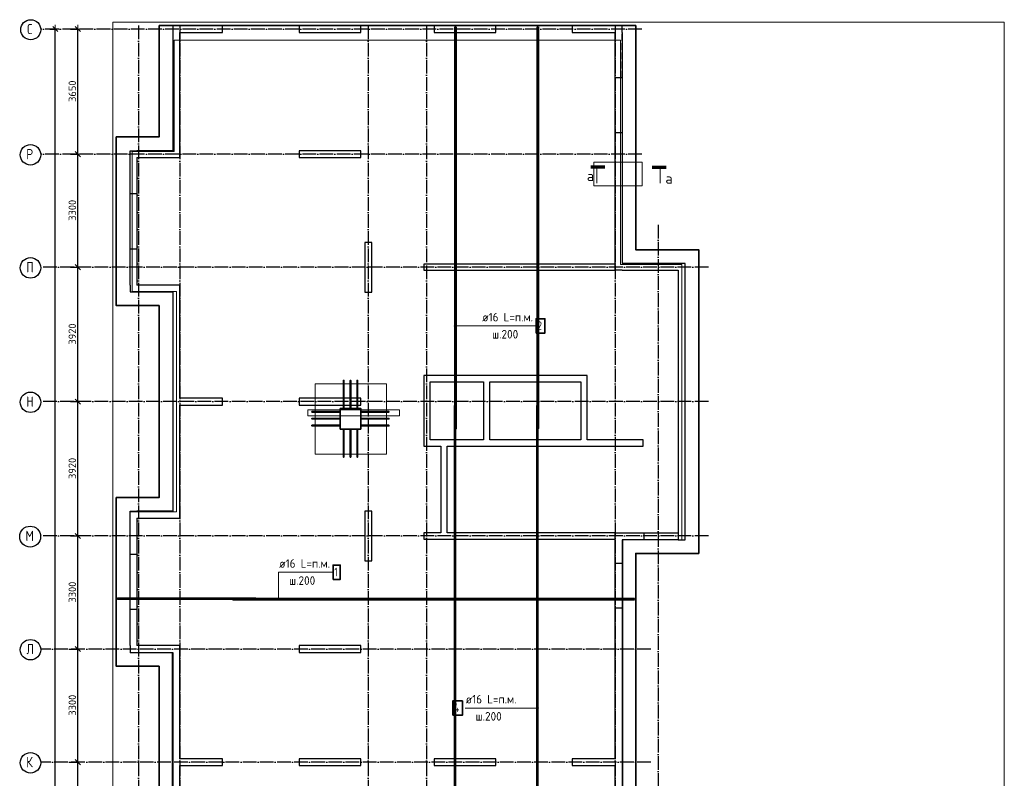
# Model space of a CAD drawing. Header units: millimetres. Extents: x -3483 to 105345, y -283423 to 72284.
# Tile 84 of 155: x 36532 to 65250, y 24628 to 46763. Entities that reach past the tile are written whole.
import ezdxf

# ---------------------------------------------------------------- set-up
doc = ezdxf.new("R2010")
doc.units = ezdxf.units.MM
doc.header["$PDMODE"] = 65
for name, pattern in [('______11', [500, 400, -50, 0, -50]), ('______2', [270, 200, -70]), ('______5', [1100, 800, -100, 100, -100])]:
    doc.linetypes.add(name, pattern=pattern)
for name, color, linetype, lineweight in [('Standard', 7, 'Continuous', 25), ('Арм.стержн. Арматура края', 96, 'Continuous', 35), ('Колонна (1)', 7, 'Continuous', 35), ('Колонна (2)', 7, 'Continuous', 35), ('Размерная линия_ общее', 7, 'Continuous', 13), ('Стена_ общее', 7, 'Continuous', 35), ('Фундамент_ общее', 7, 'Continuous', 35)]:
    doc.layers.add(name, color=color, linetype=linetype, lineweight=lineweight)
for name, color, linetype, lineweight, true_color in [('Арм.стержн.верхн.зоны У', 7, 'Continuous', 35, 0xecec00), ('Арм.стержн.верхн.зоны Х', 7, 'Continuous', 35, 0x0000c6), ('Арм.стержн.ниж.зоны У', 7, 'Continuous', 35, 0x00b300), ('Арм.стержн.ниж.зоны Х', 7, 'Continuous', 35, 0xc600c6), ('Осевая линия_ общее', 7, '______5', 13, 0xa0a0a0)]:
    doc.layers.add(name, color=color, linetype=linetype, lineweight=lineweight, true_color=true_color)
doc.styles.add('ISOCPEUR', font='ISOCPEUR')
doc.dimstyles.new('DIMSTYLE_4', dxfattribs={"dimtxt": 220, "dimasz": 250, "dimexe": 0, "dimexo": 0, "dimgap": 110, "dimtad": 2, "dimdec": 0, "dimrnd": 5, "dimzin": 12, "dimdsep": 46, "dimtxsty": 'ISOCPEUR', "dimblk1": 'ALL_ML_STRICH', "dimblk2": 'ALL_ML_STRICH', "dimsah": 1, "dimcen": 0, "dimclrd": 7, "dimclre": 256, "dimclrt": 7, "dimadec": 0, "dimazin": 0, "dimtfac": 1, "dimtdec": 0, "dimtix": 1, "dimtmove": 2, "dimatfit": 3, "dimfxl": 0, "dimtzin": 0, "dimlwd": 0, "dimlwe": -3, "dimarcsym": 0})

# ---------------------------------------------------------------- blocks, each defined once
blk = doc.blocks.new('СЛОЖНЫЙ_ОБЪЕКТ_1')
at = {"layer": 'Колонна (1)', "color": 9, "lineweight": -3, "true_color": 0xc7c7c7, "transparency": 33554687}
for p, q in [((44680, 46590), (44680, 46390)), ((46480, 46590), (44680, 46590)), ((46480, 46390), (46480, 46590)), ((48620, 46590), (48620, 46390)), ((50420, 46590), (48620, 46590)), ((50420, 46390), (50420, 46590)), ((44680, 46390), (46480, 46390)), ((48620, 46390), (50420, 46390)), ((44680, 42940), (44680, 42740)), ((46480, 42940), (44680, 42940)), ((46480, 42740), (46480, 42940)), ((44680, 42740), (46480, 42740)), ((44680, 35720), (44680, 35520)), ((46480, 35720), (44680, 35720)), ((46480, 35520), (46480, 35720)), ((44680, 35520), (46480, 35520)), ((44680, 28500), (44680, 28300)), ((46480, 28500), (44680, 28500)), ((46480, 28300), (46480, 28500)), ((44680, 28300), (46480, 28300)), ((44680, 25200), (44680, 25000)), ((46480, 25200), (44680, 25200)), ((44680, 25000), (46480, 25000)), ((46480, 25000), (46480, 25200)), ((48620, 25200), (48620, 25000)), ((50420, 25200), (48620, 25200)), ((48620, 25000), (50420, 25000)), ((50420, 25000), (50420, 25200)), ((45000, 21900), (45000, 21700)), ((46800, 21900), (45000, 21900)), ((46800, 21700), (46800, 21900)), ((45000, 21700), (46800, 21700)), ((45000, 15300), (45000, 15100)), ((46800, 15300), (45000, 15300)), ((46800, 15100), (46800, 15300)), ((45000, 15100), (46800, 15100)), ((48055, 13238), (46782, 11965)), ((48196, 13097), (48055, 13238)), ((46923, 11824), (48196, 13097)), ((46782, 11965), (46923, 11824)), ((64950, 10420), (64950, 8620)), ((65150, 10420), (64950, 10420)), ((65150, 8620), (65150, 10420)), ((64950, 8620), (65150, 8620)), ((53026, 8267), (51753, 6994)), ((51894, 6853), (53167, 8126)), ((53167, 8126), (53026, 8267)), ((51753, 6994), (51894, 6853)), ((55050, 6800), (55050, 5000)), ((55250, 6800), (55050, 6800)), ((55250, 5000), (55250, 6800)), ((61650, 6800), (61650, 5000)), ((61850, 6800), (61650, 6800)), ((61850, 5000), (61850, 6800)), ((64950, 6480), (64950, 4680)), ((65150, 6480), (64950, 6480)), ((65150, 4680), (65150, 6480)), ((55050, 5000), (55250, 5000)), ((61650, 5000), (61850, 5000)), ((64950, 4680), (65150, 4680))]:
    blk.add_line(p, q, dxfattribs=at)
at = {"layer": 'Колонна (2)', "color": 9, "lineweight": -3, "true_color": 0xc7c7c7, "transparency": 33554687}
for p, q in [((46600, 40265), (46600, 38815)), ((46800, 40265), (46600, 40265)), ((46800, 38815), (46800, 40265)), ((46600, 38815), (46800, 38815)), ((46600, 32425), (46600, 30975)), ((46800, 32425), (46600, 32425)), ((46800, 30975), (46800, 32425)), ((46600, 30975), (46800, 30975)), ((43870, 18600), (43870, 18400)), ((45320, 18600), (43870, 18600)), ((43870, 18400), (45320, 18400)), ((45320, 18400), (45320, 18600)), ((48300, 18600), (48300, 17150)), ((48500, 18600), (48300, 18600)), ((48500, 17150), (48500, 18600)), ((48300, 17150), (48500, 17150)), ((49836, 11739), (49695, 11598)), ((49695, 11598), (50720, 10572)), ((50862, 10714), (49836, 11739)), ((50720, 10572), (50862, 10714)), ((57100, 8500), (57100, 8300)), ((58550, 8500), (57100, 8500)), ((58550, 8300), (58550, 8500)), ((57100, 8300), (58550, 8300)), ((58350, 5300), (58350, 3850)), ((58550, 5300), (58350, 5300)), ((58550, 3850), (58550, 5300)), ((58350, 3850), (58550, 3850))]:
    blk.add_line(p, q, dxfattribs=at)
at = {"layer": 'Стена_ общее', "color": 9, "linetype": 'Continuous', "lineweight": -3, "true_color": 0xc7c7c7, "transparency": 33554687}
for p, q in [((41000, 46590), (41000, 42940)), ((41200, 46590), (41000, 46590)), ((42450, 46590), (41200, 46590)), ((42450, 46390), (42450, 46590)), ((52650, 46590), (52650, 46390)), ((54100, 46590), (52650, 46590)), ((54100, 46390), (54100, 46590)), ((41200, 42940), (41200, 46390)), ((41200, 46390), (42450, 46390)), ((52650, 46390), (53900, 46390)), ((53900, 39630), (53900, 46390)), ((54100, 46390), (54100, 39650)), ((39750, 39020), (39750, 42940)), ((39750, 42940), (39950, 42940)), ((41000, 42940), (39950, 42940)), ((41200, 42740), (41200, 42940)), ((39950, 42740), (41200, 42740)), ((39950, 42740), (39950, 39020)), ((55940, 39650), (54100, 39650)), ((55940, 39450), (55940, 39650)), ((48320, 39630), (48320, 39450)), ((53900, 39630), (48320, 39630)), ((48320, 39450), (53900, 39450)), ((53900, 39450), (53900, 39630)), ((54100, 39450), (53900, 39450)), ((54100, 39450), (55740, 39450)), ((55740, 39450), (55740, 31790)), ((55940, 31590), (55940, 39450)), ((39750, 39020), (39750, 38820)), ((39750, 38820), (41000, 38820)), ((41000, 39020), (39950, 39020)), ((41200, 39020), (41000, 39020)), ((41000, 38820), (41000, 32420)), ((41200, 35720), (41200, 39020)), ((48320, 36380), (48320, 34500)), ((48500, 36380), (48320, 36380)), ((50060, 36380), (48500, 36380)), ((48500, 34500), (48500, 36200)), ((48500, 36200), (50060, 36200)), ((50240, 36380), (50060, 36380)), ((50060, 36200), (50060, 34500)), ((52900, 36380), (50240, 36380)), ((50240, 34500), (50240, 36200)), ((50240, 36200), (52900, 36200)), ((53080, 36380), (52900, 36380)), ((52900, 36200), (52900, 34500)), ((53080, 34500), (53080, 36380)), ((42450, 35720), (41200, 35720)), ((42450, 35520), (42450, 35720)), ((41200, 35520), (42450, 35520)), ((41200, 32420), (41200, 35520)), ((48320, 34500), (48320, 34320)), ((50060, 34500), (48500, 34500)), ((52900, 34500), (50240, 34500)), ((54720, 34500), (53080, 34500)), ((54720, 34320), (54720, 34500)), ((48320, 34320), (48820, 34320)), ((48820, 34320), (48820, 31790)), ((49000, 31790), (49000, 34320)), ((49000, 34320), (50060, 34320)), ((50060, 34320), (52900, 34320)), ((52900, 34320), (53080, 34320)), ((53080, 34320), (54720, 34320)), ((39750, 28500), (39750, 32420)), ((39750, 32420), (39950, 32420)), ((41000, 32420), (39950, 32420)), ((39950, 32220), (39950, 28500)), ((39950, 32220), (41200, 32220)), ((41200, 32220), (41200, 32420)), ((48320, 31790), (48320, 31610)), ((48820, 31790), (48320, 31790)), ((48320, 31610), (53900, 31610)), ((53900, 31790), (49000, 31790)), ((53900, 31790), (55740, 31790)), ((53900, 31610), (53900, 31790)), ((53900, 31590), (53900, 31610)), ((53900, 25200), (53900, 31590)), ((54100, 31590), (54100, 21886)), ((55740, 31590), (54100, 31590)), ((55740, 31590), (55940, 31590)), ((39750, 28500), (39750, 28300)), ((41000, 28500), (39950, 28500)), ((41200, 28500), (41000, 28500)), ((41200, 25200), (41200, 28500)), ((39750, 28300), (41000, 28300)), ((41000, 28300), (41000, 21900)), ((42450, 25200), (41200, 25200)), ((41200, 25000), (42450, 25000)), ((41200, 21900), (41200, 25000)), ((42450, 25000), (42450, 25200)), ((52650, 25200), (52650, 25000)), ((53900, 25200), (52650, 25200)), ((52650, 25000), (53900, 25000)), ((53900, 21900), (53900, 25000)), ((39750, 18600), (39750, 21900)), ((39750, 21900), (39950, 21900)), ((41000, 21900), (39950, 21900)), ((41200, 21700), (41200, 21900)), ((52650, 21900), (52650, 21700)), ((53900, 21900), (52650, 21900)), ((55394, 20592), (54100, 21886)), ((56695, 21893), (55394, 20592)), ((56837, 21752), (56695, 21893)), ((39950, 21700), (39950, 18600)), ((39950, 21700), (41200, 21700)), ((52650, 21700), (54004, 21700)), ((54004, 21700), (55267, 20436)), ((55536, 20451), (56695, 21610)), ((56695, 21610), (59559, 18746)), ((61751, 16837), (56837, 21752)), ((55267, 20436), (49511, 14681)), ((55394, 20309), (55267, 20436)), ((55394, 20309), (55536, 20451)), ((49639, 14553), (55394, 20309)), ((55868, 15055), (59559, 18746)), ((59559, 18746), (59686, 18619)), ((39750, 18600), (39750, 18400)), ((39750, 18400), (41000, 18400)), ((41000, 18600), (39950, 18600)), ((41200, 18600), (41000, 18600)), ((41000, 18400), (41000, 12240)), ((41200, 15300), (41200, 18600)), ((59686, 18619), (55995, 14928)), ((59686, 18619), (61468, 16837)), ((60309, 15678), (61468, 16837)), ((61610, 16696), (60450, 15536)), ((61610, 16696), (61751, 16837)), ((54539, 16385), (54411, 16257)), ((55868, 15055), (54539, 16385)), ((54411, 16257), (53308, 15154)), ((53436, 15027), (54539, 16130)), ((54539, 16130), (55741, 14928)), ((55776, 11145), (60167, 15536)), ((60309, 15678), (60167, 15536)), ((60167, 15536), (60295, 15409)), ((61886, 14100), (60450, 15536)), ((42450, 15300), (41200, 15300)), ((42450, 15100), (42450, 15300)), ((60295, 15409), (54539, 9653)), ((60295, 15409), (61650, 14054)), ((41200, 15100), (42450, 15100)), ((41200, 12240), (41200, 15100)), ((53181, 15027), (51300, 13146)), ((53308, 15154), (53181, 15027)), ((54638, 13825), (53436, 15027)), ((49511, 14681), (49639, 14553)), ((51427, 13019), (53308, 14900)), ((53308, 14900), (54510, 13698)), ((55741, 14928), (54638, 13825)), ((54638, 13570), (55868, 14801)), ((55868, 14801), (55995, 14928)), ((65150, 14100), (61886, 14100)), ((65150, 13900), (65150, 14100)), ((61650, 14054), (61650, 12650)), ((61850, 12650), (61850, 13900)), ((61850, 13900), (64950, 13900)), ((64950, 13900), (64950, 12650)), ((65150, 12650), (65150, 13900)), ((54510, 13698), (52630, 11817)), ((53994, 12927), (54638, 13570)), ((51300, 13146), (51173, 13019)), ((51173, 13019), (52502, 11690)), ((52630, 11817), (51427, 13019)), ((55776, 11145), (53994, 12927)), ((52630, 11562), (53867, 12800)), ((53867, 12800), (55649, 11018)), ((61650, 12650), (61850, 12650)), ((64950, 12650), (65150, 12650)), ((39750, 12240), (39750, 10286)), ((39950, 12240), (39750, 12240)), ((41000, 12240), (39950, 12240)), ((41200, 12040), (41200, 12240)), ((39950, 10368), (39950, 12040)), ((39950, 12040), (41200, 12040)), ((52502, 11690), (52630, 11562)), ((54411, 9780), (55649, 11018)), ((39950, 10368), (42567, 7751)), ((42426, 7610), (39750, 10286)), ((54539, 9653), (54411, 9780)), ((43310, 8493), (43451, 8635)), ((43451, 8635), (48422, 3664)), ((43310, 8493), (42567, 7751)), ((42567, 7468), (43451, 8352)), ((48281, 3522), (43451, 8352)), ((42426, 7610), (42567, 7468)), ((48281, 3522), (47538, 2780)), ((47680, 2639), (48564, 3522)), ((48564, 3522), (48422, 3664)), ((47397, 2639), (47538, 2780)), ((50286, -250), (47397, 2639)), ((47680, 2639), (50368, -50)), ((55050, 2450), (55050, 1200)), ((55250, 2450), (55050, 2450)), ((55250, 1200), (55250, 2450)), ((64950, 2450), (64950, 1200)), ((65150, 2450), (64950, 2450)), ((65150, 1000), (65150, 2450)), ((51990, 1200), (51990, 1000)), ((55050, 1200), (51990, 1200)), ((58350, 1200), (55250, 1200)), ((58550, 1200), (58350, 1200)), ((58550, -50), (58550, 1200)), ((61650, 1200), (61650, 1000)), ((64950, 1200), (61650, 1200)), ((51990, 1000), (51990, -50)), ((52190, 1000), (58350, 1000)), ((52190, -250), (52190, 1000)), ((58350, 1000), (58350, -50)), ((61650, 1000), (61650, -50)), ((61850, -250), (61850, 1000)), ((61850, 1000), (64950, 1000)), ((64950, 1000), (65150, 1000)), ((50286, -250), (51990, -250)), ((51990, -50), (50368, -50)), ((51990, -250), (52190, -250)), ((58350, -250), (58350, -50)), ((61650, -250), (58350, -250)), ((58550, -50), (61650, -50)), ((61650, -250), (61850, -250))]:
    blk.add_line(p, q, dxfattribs=at)
at = {"layer": 'Стена_ общее', "color": 9, "linetype": '______2', "lineweight": -3, "true_color": 0xc7c7c7, "transparency": 33554687}
for p, q in [((54100, 45070), (54100, 46390)), ((54100, 45070), (53900, 45070)), ((53900, 43470), (54100, 43470)), ((39950, 41680), (39750, 41680)), ((39750, 40080), (39950, 40080)), ((54740, 31790), (54740, 31590)), ((55740, 31790), (55740, 31590)), ((39950, 31160), (39750, 31160)), ((54100, 30900), (53900, 30900)), ((53900, 29600), (54100, 29600)), ((39750, 29560), (39950, 29560)), ((54100, 24040), (53900, 24040)), ((53900, 22440), (54100, 22440)), ((39950, 20950), (39750, 20950)), ((55394, 20592), (55536, 20451)), ((39750, 19350), (39950, 19350)), ((57678, 16611), (57551, 16738)), ((61433, 16519), (61292, 16660)), ((60585, 15953), (60726, 15812)), ((56137, 15324), (56264, 15197)), ((59588, 14702), (59460, 14829)), ((58046, 13415), (58173, 13288)), ((40807, 9512), (40665, 9370)), ((41797, 8239), (41938, 8380)), ((47397, 4689), (47256, 4548)), ((48175, 3629), (48316, 3770)), ((48323, 1995), (48182, 1854)), ((49313, 722), (49455, 864)), ((59300, -50), (59300, -250)), ((60900, -250), (60900, -50))]:
    blk.add_line(p, q, dxfattribs=at)
blk = doc.blocks.new('ALL_ML_STRICH')
at = {"color": 0, "linetype": 'ByBlock', "lineweight": -2}
for p, q in [((-1, 0), (0.5, 0)), ((-0.3, -0.3), (0.3, 0.3)), ((0, -0.5), (0, 0.5))]:
    blk.add_line(p, q, dxfattribs=at)
blk = doc.blocks.new('*D737')
at = {"layer": 'DEFPOINTS', "color": 7, "linetype": 'Continuous', "lineweight": 13, "transparency": 33554687}
for p in [(37912, 25100), (37912, 21800), (38227, 21800)]:
    blk.add_point(p, dxfattribs=at)
at = {"layer": 'Размерная линия_ общее', "color": 253, "linetype": 'Continuous', "lineweight": -2, "true_color": 0xa0a0a0, "transparency": 33554687}
for p, q in [((38012, 25100), (38227, 25100)), ((38012, 21800), (38227, 21800))]:
    blk.add_line(p, q, dxfattribs=at)
at = {"layer": 'Размерная линия_ общее', "color": 7, "linetype": 'Continuous', "lineweight": -2, "transparency": 33554687}
blk.add_line((38227, 21800), (38227, 25100), dxfattribs=at)
at = {"layer": 'Размерная линия_ общее', "color": 7, "linetype": 'Continuous', "lineweight": 13, "transparency": 33554687, "xscale": 250, "yscale": 250, "zscale": 250}
for p, rotation in [((38227, 25100), 90), ((38227, 21800), 270)]:
    blk.add_blockref('ALL_ML_STRICH', p, dxfattribs=dict(at, rotation=rotation))
at = {"layer": 'Размерная линия_ общее', "color": 7, "linetype": 'Continuous', "lineweight": 13, "transparency": 33554687, "insert": (38067, 23461), "char_height": 220, "width": 880, "attachment_point": 5, "rotation": 90, "style": 'ISOCPEUR'}
blk.add_mtext('\\A1;{3300}', dxfattribs=at)
blk = doc.blocks.new('*D738')
at = {"layer": 'DEFPOINTS', "color": 7, "linetype": 'Continuous', "lineweight": 13, "transparency": 33554687}
for p in [(37912, 28400), (37912, 25100), (38227, 25100)]:
    blk.add_point(p, dxfattribs=at)
at = {"layer": 'Размерная линия_ общее', "color": 253, "linetype": 'Continuous', "lineweight": -2, "true_color": 0xa0a0a0, "transparency": 33554687}
for p, q in [((38012, 28400), (38227, 28400)), ((38012, 25100), (38227, 25100))]:
    blk.add_line(p, q, dxfattribs=at)
at = {"layer": 'Размерная линия_ общее', "color": 7, "linetype": 'Continuous', "lineweight": -2, "transparency": 33554687}
blk.add_line((38227, 25100), (38227, 28400), dxfattribs=at)
at = {"layer": 'Размерная линия_ общее', "color": 7, "linetype": 'Continuous', "lineweight": 13, "transparency": 33554687, "xscale": 250, "yscale": 250, "zscale": 250}
for p, rotation in [((38227, 28400), 90), ((38227, 25100), 270)]:
    blk.add_blockref('ALL_ML_STRICH', p, dxfattribs=dict(at, rotation=rotation))
at = {"layer": 'Размерная линия_ общее', "color": 7, "linetype": 'Continuous', "lineweight": 13, "transparency": 33554687, "insert": (38067, 26761), "char_height": 220, "width": 880, "attachment_point": 5, "rotation": 90, "style": 'ISOCPEUR'}
blk.add_mtext('\\A1;{3300}', dxfattribs=at)
blk = doc.blocks.new('*D739')
at = {"layer": 'DEFPOINTS', "color": 7, "linetype": 'Continuous', "lineweight": 13, "transparency": 33554687}
for p in [(37912, 31700), (37912, 28400), (38227, 28400)]:
    blk.add_point(p, dxfattribs=at)
at = {"layer": 'Размерная линия_ общее', "color": 253, "linetype": 'Continuous', "lineweight": -2, "true_color": 0xa0a0a0, "transparency": 33554687}
for p, q in [((38012, 31700), (38227, 31700)), ((38012, 28400), (38227, 28400))]:
    blk.add_line(p, q, dxfattribs=at)
at = {"layer": 'Размерная линия_ общее', "color": 7, "linetype": 'Continuous', "lineweight": -2, "transparency": 33554687}
blk.add_line((38227, 28400), (38227, 31700), dxfattribs=at)
at = {"layer": 'Размерная линия_ общее', "color": 7, "linetype": 'Continuous', "lineweight": 13, "transparency": 33554687, "xscale": 250, "yscale": 250, "zscale": 250}
for p, rotation in [((38227, 31700), 90), ((38227, 28400), 270)]:
    blk.add_blockref('ALL_ML_STRICH', p, dxfattribs=dict(at, rotation=rotation))
at = {"layer": 'Размерная линия_ общее', "color": 7, "linetype": 'Continuous', "lineweight": 13, "transparency": 33554687, "insert": (38067, 30061), "char_height": 220, "width": 880, "attachment_point": 5, "rotation": 90, "style": 'ISOCPEUR'}
blk.add_mtext('\\A1;{3300}', dxfattribs=at)
blk = doc.blocks.new('*D740')
at = {"layer": 'DEFPOINTS', "color": 7, "linetype": 'Continuous', "lineweight": 13, "transparency": 33554687}
for p in [(37912, 35620), (37912, 31700), (38227, 31700)]:
    blk.add_point(p, dxfattribs=at)
at = {"layer": 'Размерная линия_ общее', "color": 253, "linetype": 'Continuous', "lineweight": -2, "true_color": 0xa0a0a0, "transparency": 33554687}
for p, q in [((38012, 35620), (38227, 35620)), ((38012, 31700), (38227, 31700))]:
    blk.add_line(p, q, dxfattribs=at)
at = {"layer": 'Размерная линия_ общее', "color": 7, "linetype": 'Continuous', "lineweight": -2, "transparency": 33554687}
blk.add_line((38227, 31700), (38227, 35620), dxfattribs=at)
at = {"layer": 'Размерная линия_ общее', "color": 7, "linetype": 'Continuous', "lineweight": 13, "transparency": 33554687, "xscale": 250, "yscale": 250, "zscale": 250}
for p, rotation in [((38227, 35620), 90), ((38227, 31700), 270)]:
    blk.add_blockref('ALL_ML_STRICH', p, dxfattribs=dict(at, rotation=rotation))
at = {"layer": 'Размерная линия_ общее', "color": 7, "linetype": 'Continuous', "lineweight": 13, "transparency": 33554687, "insert": (38067, 33671), "char_height": 220, "width": 880, "attachment_point": 5, "rotation": 90, "style": 'ISOCPEUR'}
blk.add_mtext('\\A1;{3920}', dxfattribs=at)
blk = doc.blocks.new('*D741')
at = {"layer": 'DEFPOINTS', "color": 7, "linetype": 'Continuous', "lineweight": 13, "transparency": 33554687}
for p in [(37912, 39540), (37912, 35620), (38227, 35620)]:
    blk.add_point(p, dxfattribs=at)
at = {"layer": 'Размерная линия_ общее', "color": 253, "linetype": 'Continuous', "lineweight": -2, "true_color": 0xa0a0a0, "transparency": 33554687}
for p, q in [((38012, 39540), (38227, 39540)), ((38012, 35620), (38227, 35620))]:
    blk.add_line(p, q, dxfattribs=at)
at = {"layer": 'Размерная линия_ общее', "color": 7, "linetype": 'Continuous', "lineweight": -2, "transparency": 33554687}
blk.add_line((38227, 35620), (38227, 39540), dxfattribs=at)
at = {"layer": 'Размерная линия_ общее', "color": 7, "linetype": 'Continuous', "lineweight": 13, "transparency": 33554687, "xscale": 250, "yscale": 250, "zscale": 250}
for p, rotation in [((38227, 39540), 90), ((38227, 35620), 270)]:
    blk.add_blockref('ALL_ML_STRICH', p, dxfattribs=dict(at, rotation=rotation))
at = {"layer": 'Размерная линия_ общее', "color": 7, "linetype": 'Continuous', "lineweight": 13, "transparency": 33554687, "insert": (38067, 37591), "char_height": 220, "width": 880, "attachment_point": 5, "rotation": 90, "style": 'ISOCPEUR'}
blk.add_mtext('\\A1;{3920}', dxfattribs=at)
blk = doc.blocks.new('*D742')
at = {"layer": 'DEFPOINTS', "color": 7, "linetype": 'Continuous', "lineweight": 13, "transparency": 33554687}
for p in [(37912, 42840), (37912, 39540), (38227, 39540)]:
    blk.add_point(p, dxfattribs=at)
at = {"layer": 'Размерная линия_ общее', "color": 253, "linetype": 'Continuous', "lineweight": -2, "true_color": 0xa0a0a0, "transparency": 33554687}
for p, q in [((38012, 42840), (38227, 42840)), ((38012, 39540), (38227, 39540))]:
    blk.add_line(p, q, dxfattribs=at)
at = {"layer": 'Размерная линия_ общее', "color": 7, "linetype": 'Continuous', "lineweight": -2, "transparency": 33554687}
blk.add_line((38227, 39540), (38227, 42840), dxfattribs=at)
at = {"layer": 'Размерная линия_ общее', "color": 7, "linetype": 'Continuous', "lineweight": 13, "transparency": 33554687, "xscale": 250, "yscale": 250, "zscale": 250}
for p, rotation in [((38227, 42840), 90), ((38227, 39540), 270)]:
    blk.add_blockref('ALL_ML_STRICH', p, dxfattribs=dict(at, rotation=rotation))
at = {"layer": 'Размерная линия_ общее', "color": 7, "linetype": 'Continuous', "lineweight": 13, "transparency": 33554687, "insert": (38067, 41201), "char_height": 220, "width": 880, "attachment_point": 5, "rotation": 90, "style": 'ISOCPEUR'}
blk.add_mtext('\\A1;{3300}', dxfattribs=at)
blk = doc.blocks.new('*D743')
at = {"layer": 'DEFPOINTS', "color": 7, "linetype": 'Continuous', "lineweight": 13, "transparency": 33554687}
for p in [(37912, 46490), (37912, 42840), (38227, 42840)]:
    blk.add_point(p, dxfattribs=at)
at = {"layer": 'Размерная линия_ общее', "color": 253, "linetype": 'Continuous', "lineweight": -2, "true_color": 0xa0a0a0, "transparency": 33554687}
for p, q in [((38012, 46490), (38227, 46490)), ((38012, 42840), (38227, 42840))]:
    blk.add_line(p, q, dxfattribs=at)
at = {"layer": 'Размерная линия_ общее', "color": 7, "linetype": 'Continuous', "lineweight": -2, "transparency": 33554687}
blk.add_line((38227, 42840), (38227, 46490), dxfattribs=at)
at = {"layer": 'Размерная линия_ общее', "color": 7, "linetype": 'Continuous', "lineweight": 13, "transparency": 33554687, "xscale": 250, "yscale": 250, "zscale": 250}
for p, rotation in [((38227, 46490), 90), ((38227, 42840), 270)]:
    blk.add_blockref('ALL_ML_STRICH', p, dxfattribs=dict(at, rotation=rotation))
at = {"layer": 'Размерная линия_ общее', "color": 7, "linetype": 'Continuous', "lineweight": 13, "transparency": 33554687, "insert": (38067, 44676), "char_height": 220, "width": 880, "attachment_point": 5, "rotation": 90, "style": 'ISOCPEUR'}
blk.add_mtext('\\A1;{3650}', dxfattribs=at)
blk = doc.blocks.new('*D744')
at = {"layer": 'DEFPOINTS', "color": 7, "linetype": 'Continuous', "lineweight": 13, "transparency": 33554687}
for p in [(37393, 46490), (37383, 0), (37571, 0)]:
    blk.add_point(p, dxfattribs=at)
at = {"layer": 'Размерная линия_ общее', "color": 253, "linetype": 'Continuous', "lineweight": -2, "true_color": 0xa0a0a0, "transparency": 33554687}
for p, q in [((37413, 46490), (37571, 46490)), ((37403, 0), (37571, 0))]:
    blk.add_line(p, q, dxfattribs=at)
at = {"layer": 'Размерная линия_ общее', "color": 7, "linetype": 'Continuous', "lineweight": -2, "transparency": 33554687}
blk.add_line((37571, 0), (37571, 46490), dxfattribs=at)
at = {"layer": 'Размерная линия_ общее', "color": 7, "linetype": 'Continuous', "lineweight": 13, "transparency": 33554687, "xscale": 250, "yscale": 250, "zscale": 250}
for p, rotation in [((37571, 46490), 90), ((37571, 0), 270)]:
    blk.add_blockref('ALL_ML_STRICH', p, dxfattribs=dict(at, rotation=rotation))
at = {"layer": 'Размерная линия_ общее', "color": 7, "linetype": 'Continuous', "lineweight": 13, "transparency": 33554687, "insert": (37411, 23234), "char_height": 220, "width": 1100, "attachment_point": 5, "rotation": 90, "style": 'ISOCPEUR'}
blk.add_mtext('\\A1;{46490}', dxfattribs=at)

msp = doc.modelspace()

# ---------------------------------------------------------------- hatches: boundary and pattern name
at = {"layer": 'Арм.стержн.верхн.зоны У', "linetype": 'Continuous', "lineweight": 13, "transparency": 33554687}
for points in [[(51596.8, 26696.7), (51610.3, 26645.7), (51610.3, 26710.2)], [(51610.3, 26710.2), (51629, 26640.4), (51629, 26715.4)], [(51610.3, 26710.2), (51610.3, 26645.7), (51629, 26640.4)], [(51629, 26715.4), (51629, 26640.4), (51647.8, 26645.7)], [(51629, 26715.4), (51647.8, 26645.7), (51647.8, 26710.2)], [(51647.8, 26710.2), (51647.8, 26645.7), (51661.2, 26659.2)], [(51647.8, 26710.2), (51661.2, 26659.2), (51661.2, 26696.7)], [(51596.8, 26659.2), (51596.8, 26696.7), (51591.5, 26677.9)], [(51596.8, 26696.7), (51596.8, 26659.2), (51610.3, 26645.7)], [(51661.2, 26696.7), (51661.2, 26659.2), (51666.5, 26677.9)]]:
    msp.add_hatch(color=7, dxfattribs=at).paths.add_polyline_path(points)
at = {"layer": 'Арм.стержн.ниж.зоны У', "linetype": 'Continuous', "lineweight": 13, "transparency": 33554687}
for points in [[(49212.7, 37807.6), (49212.7, 37845.1), (49207.5, 37826.3)], [(49226.2, 37794.1), (49226.2, 37858.6), (49212.7, 37845.1)], [(49226.2, 37794.1), (49212.7, 37845.1), (49212.7, 37807.6)], [(49245, 37788.8), (49245, 37863.8), (49226.2, 37858.6)], [(49245, 37788.8), (49226.2, 37858.6), (49226.2, 37794.1)], [(49263.7, 37794.1), (49263.7, 37858.6), (49245, 37863.8)], [(49263.7, 37794.1), (49245, 37863.8), (49245, 37788.8)], [(49277.2, 37807.6), (49277.2, 37845.1), (49263.7, 37858.6)], [(49277.2, 37807.6), (49263.7, 37858.6), (49263.7, 37794.1)], [(49277.2, 37845.1), (49277.2, 37807.6), (49282.5, 37826.3)]]:
    msp.add_hatch(color=7, dxfattribs=at).paths.add_polyline_path(points)
at = {"layer": 'Арм.стержн.ниж.зоны Х', "linetype": 'Continuous', "lineweight": 13, "transparency": 33554687}
for points in [[(44106.9, 29869.9), (44055.3, 29869.9), (44051.1, 29854.9)], [(44106.9, 29869.9), (44051.1, 29854.9), (44111.1, 29854.9)], [(44096.1, 29880.7), (44066.1, 29880.7), (44055.3, 29869.9)], [(44096.1, 29880.7), (44055.3, 29869.9), (44106.9, 29869.9)], [(44066.1, 29880.7), (44096.1, 29880.7), (44081.1, 29884.9)], [(44111.1, 29854.9), (44051.1, 29854.9), (44055.3, 29839.9)], [(44111.1, 29854.9), (44055.3, 29839.9), (44106.9, 29839.9)], [(44106.9, 29839.9), (44055.3, 29839.9), (44066.1, 29829.1)], [(44106.9, 29839.9), (44066.1, 29829.1), (44096.1, 29829.1)], [(44096.1, 29829.1), (44066.1, 29829.1), (44081.1, 29824.9)]]:
    msp.add_hatch(color=7, dxfattribs=at).paths.add_polyline_path(points)

# ---------------------------------------------------------------- linework, layer by layer
at = {"layer": 'Standard', "color": 52, "linetype": 'Continuous', "lineweight": 13, "transparency": 33554687}
for p, q in [((53279.4, 42609.1), (53279.4, 41913)), ((54689.4, 42609.1), (53279.4, 42609.1)), ((53279.4, 42609.1), (53279.4, 41913)), ((54689.4, 42609.1), (53279.4, 42609.1)), ((53279.4, 42609.1), (53279.4, 41913)), ((54689.4, 42609.1), (53279.4, 42609.1)), ((53279.4, 42609.1), (53279.4, 41913)), ((54689.4, 42609.1), (53279.4, 42609.1)), ((54689.4, 41913), (54689.4, 42609.1)), ((54689.4, 41913), (54689.4, 42609.1)), ((54689.4, 41913), (54689.4, 42609.1)), ((54689.4, 41913), (54689.4, 42609.1)), ((53279.4, 41913), (54689.4, 41913)), ((53279.4, 41913), (54689.4, 41913)), ((53279.4, 41913), (54689.4, 41913)), ((53279.4, 41913), (54689.4, 41913)), ((47228, 36137.4), (45150.3, 36137.4)), ((47228, 36137.4), (45150.3, 36137.4)), ((45150.3, 34086.5), (45150.3, 36137.4)), ((45150.3, 36137.4), (45150.3, 34086.5)), ((47228, 36137.4), (45150.3, 36137.4)), ((47228, 36137.4), (45150.3, 36137.4)), ((45150.3, 34086.5), (45150.3, 36137.4)), ((45150.3, 36137.4), (45150.3, 34086.5)), ((47228, 34086.5), (47228, 36137.4)), ((47228, 36137.4), (47228, 34086.5)), ((47228, 34086.5), (47228, 36137.4)), ((47228, 36137.4), (47228, 34086.5)), ((44931.9, 35383.3), (44931.9, 35201.3)), ((44931.9, 35383.3), (44931.9, 35201.3)), ((44931.9, 35383.3), (47611.9, 35383.3)), ((47611.9, 35383.3), (44931.9, 35383.3)), ((44931.9, 35383.3), (44931.9, 35201.3)), ((44931.9, 35383.3), (44931.9, 35201.3)), ((44931.9, 35383.3), (47611.9, 35383.3)), ((47611.9, 35383.3), (44931.9, 35383.3)), ((47611.9, 35383.3), (47611.9, 35201.3)), ((47611.9, 35383.3), (47611.9, 35201.3)), ((47611.9, 35383.3), (47611.9, 35201.3)), ((47611.9, 35383.3), (47611.9, 35201.3)), ((44931.9, 35201.3), (47611.9, 35201.3)), ((47611.9, 35201.3), (44931.9, 35201.3)), ((44931.9, 35201.3), (47611.9, 35201.3)), ((47611.9, 35201.3), (44931.9, 35201.3)), ((47228, 34086.5), (45150.3, 34086.5)), ((47228, 34086.5), (45150.3, 34086.5)), ((47228, 34086.5), (45150.3, 34086.5)), ((47228, 34086.5), (45150.3, 34086.5))]:
    msp.add_line(p, q, dxfattribs=at)
at = {"layer": 'Standard', "color": 7, "linetype": 'Continuous', "lineweight": 70, "transparency": 33554687}
for p, q in [((53595.7, 42456.8), (53193.7, 42456.8)), ((54982.3, 42456.8), (55384.3, 42456.8))]:
    msp.add_line(p, q, dxfattribs=at)
at = {"layer": 'Standard', "color": 7, "linetype": 'Continuous', "lineweight": 13, "transparency": 33554687}
for p, q in [((53365, 42416.9), (53365, 41992.9)), ((55213, 42416.9), (55213, 41992.9))]:
    msp.add_line(p, q, dxfattribs=at)
for points in [[(39250, -750), (65250, -750), (65250, 46690), (39250, 46690), (39250, -750)], [(54127.4, 21820.8), (54127.4, 31582), (55847.4, 31582), (55847.4, 39622), (54057.4, 39622), (54057.4, 46162), (41037.4, 46162), (41037.4, 42912), (39817.4, 42912), (39817.4, 38832), (41107.4, 38832), (41107.4, 32402), (39757.4, 32402), (39757.4, 28292), (40977.4, 28292), (40977.4, 21912)]]:
    msp.add_lwpolyline(points, dxfattribs=at)
at = {"layer": 'Арм.стержн. Арматура края', "color": 41, "linetype": 'Continuous', "lineweight": 35, "transparency": 33554687}
for points in [[(45972, 35440), (45972, 36240), (45988, 36240), (45988, 35440), (45972, 35440)], [(46172, 35440), (46172, 36240), (46188, 36240), (46188, 35440), (46172, 35440)], [(46372, 35440), (46372, 36240), (46388, 36240), (46388, 35440), (46372, 35440)], [(45857, 35312), (45057, 35312), (45057, 35328), (45857, 35328), (45857, 35312)], [(46503, 35328), (47303, 35328), (47303, 35312), (46503, 35312), (46503, 35328)], [(45857, 35112), (45057, 35112), (45057, 35128), (45857, 35128), (45857, 35112)], [(46503, 35128), (47303, 35128), (47303, 35112), (46503, 35112), (46503, 35128)], [(45857, 34912), (45057, 34912), (45057, 34928), (45857, 34928), (45857, 34912)], [(45988, 34800), (45988, 34000), (45972, 34000), (45972, 34800), (45988, 34800)], [(46188, 34800), (46188, 34000), (46172, 34000), (46172, 34800), (46188, 34800)], [(46388, 34800), (46388, 34000), (46372, 34000), (46372, 34800), (46388, 34800)], [(46503, 34928), (47303, 34928), (47303, 34912), (46503, 34912), (46503, 34928)]]:
    msp.add_lwpolyline(points, dxfattribs=at)
at = {"layer": 'Арм.стержн.верхн.зоны У', "color": 7, "linetype": 'Continuous', "lineweight": 13, "transparency": 33554687}
for p, q in [((51629, 26715.4), (51629, 26715.4)), ((49520.6, 26677.9), (51110.6, 26677.9)), ((51110.6, 26677.9), (51629, 26677.9)), ((51591.5, 26677.9), (51591.5, 26677.9)), ((51629, 26640.4), (51629, 26640.4)), ((51666.5, 26677.9), (51666.5, 26677.9))]:
    msp.add_line(p, q, dxfattribs=at)
at = {"layer": 'Арм.стержн.верхн.зоны У', "color": 52, "linetype": 'Continuous', "lineweight": 35, "transparency": 33554687}
for points in [[(40600, 46590), (40600, 43340), (39350, 43340), (39350, 38420), (40600, 38420), (40600, 32820), (39350, 32820), (39350, 27900), (40600, 27900), (40600, 22300), (39350, 22300), (39350, 18000), (40600, 18000), (40600, 12640), (39350, 12640), (39350, 10119.9), (42567.8, 10119.9), (54500, 22052), (54500, 31190), (56340, 31190), (56340, 40050), (54500, 40050), (54500, 46590), (40600, 46590)], [(45880, 35420), (45880, 34820), (46480, 34820), (46480, 35420), (45880, 35420)]]:
    msp.add_lwpolyline(points, dxfattribs=at)
at = {"layer": 'Арм.стержн.верхн.зоны У', "color": 41, "linetype": 'Continuous', "lineweight": 50, "transparency": 33554687}
for points in [[(51653, 46550), (51653, 34834), (51637, 34834), (51637, 46550), (51653, 46550)], [(51637, 35504), (51637, 23804), (51621, 23804), (51621, 35504), (51637, 35504)]]:
    msp.add_lwpolyline(points, dxfattribs=at)
at = {"layer": 'Арм.стержн.верхн.зоны У', "color": 7, "linetype": 'Continuous', "lineweight": 35, "transparency": 33554687}
msp.add_lwpolyline([(49162.3, 26469.6), (49445.6, 26469.6), (49445.6, 26886.2), (49162.3, 26886.2), (49162.3, 26469.6)], dxfattribs=at)
at = {"layer": 'Арм.стержн.верхн.зоны У', "color": 7, "linetype": 'Continuous', "lineweight": 13, "transparency": 33554687}
msp.add_circle((51629, 26677.9), 37.5, dxfattribs=at)
at = {"layer": 'Арм.стержн.верхн.зоны Х', "color": 52, "linetype": 'Continuous', "lineweight": 35, "transparency": 33554687}
for points in [[(40600, 46590), (40600, 43340), (39350, 43340), (39350, 38420), (40600, 38420), (40600, 32820), (39350, 32820), (39350, 27900), (40600, 27900), (40600, 22300), (39350, 22300), (39350, 18000), (40600, 18000), (40600, 12640), (39350, 12640), (39350, 10119.9), (42567.8, 10119.9), (54500, 22052), (54500, 31190), (56340, 31190), (56340, 40050), (54500, 40050), (54500, 46590), (40600, 46590)], [(45880, 35420), (45880, 34820), (46480, 34820), (46480, 35420), (45880, 35420)]]:
    msp.add_lwpolyline(points, dxfattribs=at)
at = {"layer": 'Арм.стержн.ниж.зоны У', "color": 7, "linetype": 'Continuous', "lineweight": 13, "transparency": 33554687}
for p, q in [((49207.5, 37826.3), (49207.5, 37826.3)), ((49245, 37863.8), (49245, 37863.8)), ((50001.6, 37826.3), (49245, 37826.3)), ((49245, 37788.8), (49245, 37788.8)), ((49282.5, 37826.3), (49282.5, 37826.3)), ((50001.6, 37826.3), (51591.6, 37826.3))]:
    msp.add_line(p, q, dxfattribs=at)
at = {"layer": 'Арм.стержн.ниж.зоны У', "color": 52, "linetype": 'Continuous', "lineweight": 35, "transparency": 33554687}
msp.add_lwpolyline([(40600, 46590), (40600, 43340), (39350, 43340), (39350, 38420), (40600, 38420), (40600, 32820), (39350, 32820), (39350, 27900), (40600, 27900), (40600, 22300), (39350, 22300), (39350, 18000), (40600, 18000), (40600, 12640), (39350, 12640), (39350, 10119.9), (42567.8, 10119.9), (54500, 22052), (54500, 31190), (56340, 31190), (56340, 40050), (54500, 40050), (54500, 46590), (40600, 46590)], dxfattribs=at)
at = {"layer": 'Арм.стержн.ниж.зоны У', "color": 41, "linetype": 'Continuous', "lineweight": 50, "transparency": 33554687}
for points in [[(49253, 46550), (49253, 34834), (49237, 34834), (49237, 46550), (49253, 46550)], [(49237, 35504), (49237, 23804), (49221, 23804), (49221, 35504), (49237, 35504)]]:
    msp.add_lwpolyline(points, dxfattribs=at)
at = {"layer": 'Арм.стержн.ниж.зоны У', "color": 7, "linetype": 'Continuous', "lineweight": 35, "transparency": 33554687}
msp.add_lwpolyline([(51591.6, 37618), (51849.9, 37618), (51849.9, 38034.7), (51591.6, 38034.7), (51591.6, 37618)], dxfattribs=at)
at = {"layer": 'Арм.стержн.ниж.зоны У', "color": 7, "linetype": 'Continuous', "lineweight": 13, "transparency": 33554687}
msp.add_circle((49245, 37826.3), 37.5, dxfattribs=at)
at = {"layer": 'Арм.стержн.ниж.зоны Х', "color": 7, "linetype": 'Continuous', "lineweight": 13, "transparency": 33554687}
for p, q in [((44081.1, 30638.8), (45671.1, 30638.8)), ((44081.1, 30638.8), (44081.1, 29854.9)), ((44081.1, 29884.9), (44081.1, 29884.9)), ((44051.1, 29854.9), (44051.1, 29854.9)), ((44081.1, 29824.9), (44081.1, 29824.9)), ((44111.1, 29854.9), (44111.1, 29854.9))]:
    msp.add_line(p, q, dxfattribs=at)
at = {"layer": 'Арм.стержн.ниж.зоны Х', "color": 52, "linetype": 'Continuous', "lineweight": 35, "transparency": 33554687}
msp.add_lwpolyline([(40600, 46590), (40600, 43340), (39350, 43340), (39350, 38420), (40600, 38420), (40600, 32820), (39350, 32820), (39350, 27900), (40600, 27900), (40600, 22300), (39350, 22300), (39350, 18000), (40600, 18000), (40600, 12640), (39350, 12640), (39350, 10119.9), (42567.8, 10119.9), (54500, 22052), (54500, 31190), (56340, 31190), (56340, 40050), (54500, 40050), (54500, 46590), (40600, 46590)], dxfattribs=at)
at = {"layer": 'Арм.стержн.ниж.зоны Х', "color": 7, "linetype": 'Continuous', "lineweight": 35, "transparency": 33554687}
msp.add_lwpolyline([(45671.1, 30430.5), (45879.4, 30430.5), (45879.4, 30847.2), (45671.1, 30847.2), (45671.1, 30430.5)], dxfattribs=at)
at = {"layer": 'Арм.стержн.ниж.зоны Х', "color": 41, "linetype": 'Continuous', "lineweight": 50, "transparency": 33554687}
for points in [[(43414, 29862.9), (39390, 29862.9), (39390, 29878.9), (43414, 29878.9), (43414, 29862.9)], [(54460, 29846.9), (42744, 29846.9), (42744, 29862.9), (54460, 29862.9), (54460, 29846.9)]]:
    msp.add_lwpolyline(points, dxfattribs=at)
at = {"layer": 'Арм.стержн.ниж.зоны Х', "color": 7, "linetype": 'Continuous', "lineweight": 13, "transparency": 33554687}
msp.add_circle((44081.1, 29854.9), 30, dxfattribs=at)
at = {"layer": 'Осевая линия_ общее', "color": 253, "linetype": '______11', "lineweight": -3, "true_color": 0xa0a0a0, "transparency": 33554687}
for p, q in [((40000, 46590), (40000, -2827.9)), ((41200, 46590), (41200, -2827.9)), ((46700, 46590), (46700, -2827.9)), ((48400, 46590), (48400, -2827.9)), ((53900, 46590), (53900, -2827.9)), ((54680, 46490), (37142.2, 46490)), ((54680, 42840), (37142.2, 42840)), ((55150, 40780), (55150, -2827.9)), ((56620, 39540), (37142.2, 39540)), ((56620, 35620), (37142.2, 35620)), ((56620, 31700), (37142.2, 31700)), ((54940, 28400), (37142.2, 28400)), ((54940, 25100), (37142.2, 25100))]:
    msp.add_line(p, q, dxfattribs=at)
at = {"layer": 'Осевая линия_ общее', "color": 7, "linetype": 'Continuous', "lineweight": -3, "transparency": 33554687}
for centre, radius in [((36854.6, 46470.5), 292.4), ((36846, 42820.5), 298.8), ((36846, 39520.5), 298.8), ((36846, 35600.5), 298.8), ((36838, 31680.5), 305.8), ((36846, 28380.5), 298.8), ((36846, 25080.5), 298.8)]:
    msp.add_circle(centre, radius, dxfattribs=at)
at = {"layer": 'Фундамент_ общее', "color": 7, "lineweight": 25, "transparency": 33554687}
for p, q in [((40600, 43340), (40600, 46590)), ((40600, 46590), (54500, 46590)), ((54500, 46590), (54500, 40050)), ((39350, 38420), (39350, 43340)), ((39350, 43340), (40600, 43340)), ((54500, 40050), (56340, 40050)), ((56340, 40050), (56340, 31190)), ((40600, 38420), (39350, 38420)), ((40600, 32820), (40600, 38420)), ((45880, 35420), (45880, 34820)), ((46480, 35420), (45880, 35420)), ((46480, 34820), (46480, 35420)), ((45880, 34820), (46480, 34820)), ((39350, 27900), (39350, 32820)), ((39350, 32820), (40600, 32820)), ((54500, 31190), (54500, 22052)), ((56340, 31190), (54500, 31190)), ((40600, 27900), (39350, 27900)), ((40600, 22300), (40600, 27900))]:
    msp.add_line(p, q, dxfattribs=at)
at = {"layer": 'Фундамент_ общее', "color": 7, "linetype": 'Continuous', "lineweight": 25, "transparency": 33554687}
for p, q in [((40600, 43340), (40600, 46590)), ((40600, 46590), (54500, 46590)), ((54500, 46590), (54500, 40050)), ((39350, 38420), (39350, 43340)), ((39350, 43340), (40600, 43340)), ((54500, 40050), (56340, 40050)), ((56340, 40050), (56340, 31190)), ((40600, 38420), (39350, 38420)), ((40600, 32820), (40600, 38420)), ((45880, 35420), (45880, 34820)), ((46480, 35420), (45880, 35420)), ((46480, 34820), (46480, 35420)), ((45880, 34820), (46480, 34820)), ((39350, 27900), (39350, 32820)), ((39350, 32820), (40600, 32820)), ((54500, 31190), (54500, 22052)), ((56340, 31190), (54500, 31190)), ((40600, 27900), (39350, 27900)), ((40600, 22300), (40600, 27900))]:
    msp.add_line(p, q, dxfattribs=at)

# ---------------------------------------------------------------- block references
at = {"layer": 'Стена_ общее', "color": 9, "linetype": 'Continuous', "lineweight": -3, "true_color": 0xc7c7c7, "transparency": 33554687}
msp.add_blockref('СЛОЖНЫЙ_ОБЪЕКТ_1', (0, 0), dxfattribs=at)

# ---------------------------------------------------------------- texts
at = {"layer": 'Standard', "color": 7, "linetype": 'Continuous', "lineweight": 13, "transparency": 33554687, "char_height": 300, "width": 360, "attachment_point": 7, "style": 'ISOCPEUR'}
for insert in [(53073.7, 42052.1), (55364.6, 41978.1)]:
    msp.add_mtext('\\A1;{\\fISOCPEUR|i0|b0;\\H300.000000;\\W1.000000;\\C7;а}\\P', dxfattribs=dict(at, insert=insert))
at = {"layer": 'Арм.стержн.верхн.зоны У', "color": 7, "linetype": 'Continuous', "lineweight": 25, "transparency": 33554687, "char_height": 250, "attachment_point": 7, "style": 'ISOCPEUR'}
for s, insert, width in [('\\W0.94;ø16 L=п.м.', (49540.6, 26811.2), 1666.526), ('\\W0.80;4', (49204, 26561.2), 299.861), ('\\W0.95;ш.200 ', (49828.1, 26311.2), 1093.33)]:
    msp.add_mtext(s, dxfattribs=dict(at, insert=insert, width=width))
at = {"layer": 'Арм.стержн.ниж.зоны У', "color": 7, "linetype": 'Continuous', "lineweight": 25, "transparency": 33554687, "char_height": 250, "attachment_point": 7, "style": 'ISOCPEUR'}
for s, insert, width in [('\\W0.94;ø16 L=п.м.', (50021.6, 37959.7), 1666.526), ('\\W0.78;2', (51633.3, 37709.7), 272.006), ('\\W0.95;ш.200 ', (50309.1, 37459.7), 1093.33)]:
    msp.add_mtext(s, dxfattribs=dict(at, insert=insert, width=width))
at = {"layer": 'Арм.стержн.ниж.зоны Х', "color": 7, "linetype": 'Continuous', "lineweight": 25, "transparency": 33554687, "char_height": 250, "attachment_point": 7, "style": 'ISOCPEUR'}
for s, insert, width in [('\\W0.94;ø16 L=п.м.', (44101.1, 30772.2), 1666.526), ('\\W0.56;1', (45712.8, 30522.2), 194.444), ('\\W0.95;ш.200 ', (44388.6, 30272.2), 1093.33)]:
    msp.add_mtext(s, dxfattribs=dict(at, insert=insert, width=width))
at = {"layer": 'Осевая линия_ общее', "color": 7, "linetype": 'Continuous', "lineweight": -3, "transparency": 33554687, "char_height": 300, "attachment_point": 7, "style": 'ISOCPEUR'}
for s, insert, width in [('\\W0.78;С', (36749.6, 46340), 326.407), ('\\W0.80;Р', (36726, 42690), 359.833), ('\\W0.80;П', (36726, 39390), 359.833), ('\\W0.80;Н', (36726, 35470), 359.833), ('\\W0.82;М', (36703, 31550), 392.646), ('\\W0.80;Л', (36726, 28250), 359.833), ('\\W0.80;К', (36726, 24950), 359.833)]:
    msp.add_mtext(s, dxfattribs=dict(at, insert=insert, width=width))

# ---------------------------------------------------------------- dimensions: what is measured, and where the dimension line sits
at = {"layer": 'Размерная линия_ общее', "color": 7, "linetype": 'Continuous', "lineweight": 13, "transparency": 33554687}
for base, p1, p2, picture, middle in [((37570.5, 46490), (37403.4, 0), (37413.3, 46490), '*D744', (37410.5, 23234)), ((38227.3, 46490), (38012.2, 42840), (38012.2, 46490), '*D743', (38067.3, 44676)), ((38227.3, 42840), (38012.2, 39540), (38012.2, 42840), '*D742', (38067.3, 41201)), ((38227.3, 39540), (38012.2, 35620), (38012.2, 39540), '*D741', (38067.3, 37591)), ((38227.3, 35620), (38012.2, 31700), (38012.2, 35620), '*D740', (38067.3, 33671)), ((38227.3, 31700), (38012.2, 28400), (38012.2, 31700), '*D739', (38067.3, 30061)), ((38227.3, 28400), (38012.2, 25100), (38012.2, 28400), '*D738', (38067.3, 26761)), ((38227.3, 25100), (38012.2, 21800), (38012.2, 25100), '*D737', (38067.3, 23461))]:
    dim = msp.add_linear_dim(base=base, p1=p1, p2=p2, angle=90, dimstyle='DIMSTYLE_4', override={"dimpost": '<>', "dimclrd": 7, "dimclre": 253, "dimclrt": 7, "dimlwd": 0, "dimlwe": 65533}, dxfattribs=at)
    dim.commit()
    dim.dimension.update_dxf_attribs({"geometry": picture, "text_midpoint": middle, "dimtype": 160})

doc.saveas('drawing.dxf')
